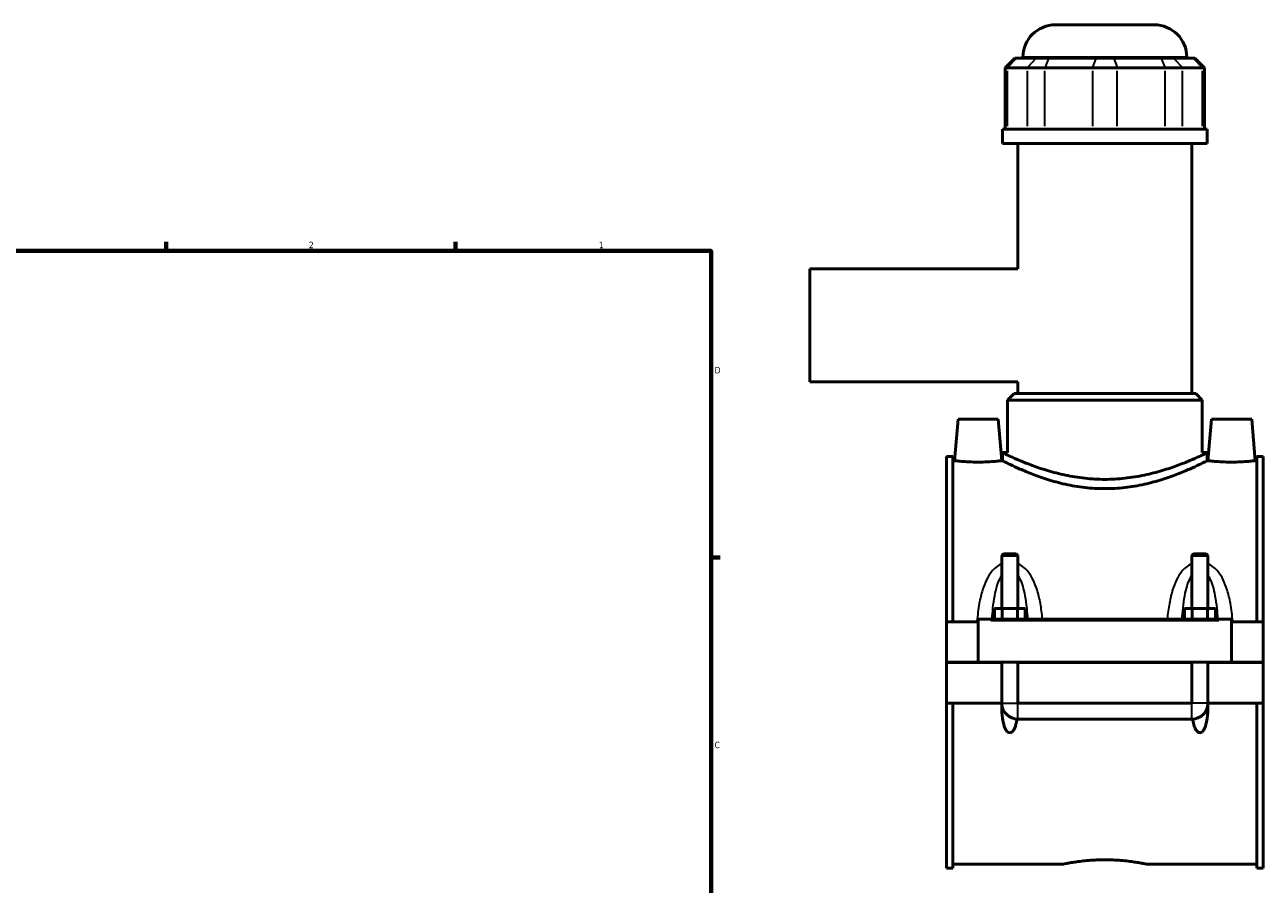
# Model space of a CAD drawing. Header units: inches. Extents: x -2.3 to 49.2, y -1.9 to 48.5.
# Tile 9 of 10: x 23.4 to 41.6, y 11.7 to 24.3. Entities that reach past the tile are written whole.
import ezdxf

# ---------------------------------------------------------------- set-up
doc = ezdxf.new("R2010")
doc.units = ezdxf.units.IN
doc.header["$MEASUREMENT"] = 0
for name, color, linetype, lineweight in [('Border (ANSI)', 7, 'Continuous', 70), ('Visible (ANSI)', 7, 'Continuous', 50), ('Visible Narrow (ANSI)', 7, 'Continuous', 35)]:
    doc.layers.add(name, color=color, linetype=linetype, lineweight=lineweight)
doc.styles.add('Note Text (ANSI)', font='tahoma.ttf')

# ---------------------------------------------------------------- blocks, each defined once
blk = doc.blocks.new('Borders Default Border')
at = {"layer": 'Border (ANSI)'}
for p, q in [((25.5, 21), (25.5, 21.134)), ((29.75, 21), (29.75, 21.134)), ((33.5, 16.5), (33.634, 16.5))]:
    blk.add_line(p, q, dxfattribs=at)
at = {"layer": 'Border (ANSI)', "flags": 128}
blk.add_lwpolyline([(0.5, 1), (0.5, 21), (33.5, 21), (33.5, 1), (0.5, 1)], dxfattribs=at)
at = {"layer": 'Border (ANSI)', "color": 5, "true_color": 0x0000ff, "char_height": 0.0945, "attachment_point": 7, "style": 'Note Text (ANSI)'}
for s, insert in [('2', (27.596, 21.04)), ('1', (31.854, 21.04)), ('D', (33.553, 19.203)), ('C', (33.552, 13.701))]:
    blk.add_mtext(s, dxfattribs=dict(at, insert=insert))

msp = doc.modelspace()

# ---------------------------------------------------------------- linework, layer by layer
at = {"layer": 'Visible (ANSI)'}
for p, q in [((38.5555, 24.3184), (40.0072, 24.3184)), ((37.9597, 23.8305), (37.8164, 23.6872)), ((37.9597, 23.8305), (37.9851, 23.8305)), ((38.2743, 23.8305), (37.9851, 23.8305)), ((38.0779, 23.8305), (38.0779, 23.8408)), ((38.2743, 23.8305), (38.4552, 23.8305)), ((39.1534, 23.8305), (38.4552, 23.8305)), ((39.1534, 23.8305), (39.4093, 23.8305)), ((40.1075, 23.8305), (39.4093, 23.8305)), ((40.1075, 23.8305), (40.2884, 23.8305)), ((40.5776, 23.8305), (40.2884, 23.8305)), ((40.4848, 23.8305), (40.4848, 23.8408)), ((40.5776, 23.8305), (40.603, 23.8305)), ((40.603, 23.8305), (40.7463, 23.6872)), ((37.8527, 23.6872), (37.8164, 23.6872)), ((37.8164, 23.6872), (37.8164, 22.785)), ((37.8527, 23.6872), (38.1419, 23.6872)), ((38.4004, 23.6872), (38.1419, 23.6872)), ((38.4004, 23.6872), (39.0986, 23.6872)), ((39.4641, 23.6872), (39.0986, 23.6872)), ((39.4641, 23.6872), (40.1623, 23.6872)), ((40.4208, 23.6872), (40.1623, 23.6872)), ((40.4208, 23.6872), (40.71, 23.6872)), ((40.7463, 23.6872), (40.71, 23.6872)), ((40.7463, 23.6872), (40.7463, 22.785)), ((40.7857, 22.785), (37.777, 22.785)), ((37.777, 22.5759), (37.777, 22.785)), ((40.7857, 22.5759), (40.7857, 22.785)), ((40.7857, 22.5759), (37.777, 22.5759)), ((38.0027, 20.7371), (38.0027, 22.5759)), ((40.56, 18.9065), (40.56, 22.5759)), ((34.9513, 20.7371), (34.9513, 19.0797)), ((38.0027, 20.7371), (34.9513, 20.7371)), ((38.0027, 19.0797), (34.9513, 19.0797)), ((38.0027, 18.9065), (38.0027, 19.0797)), ((37.9478, 18.9065), (37.8523, 18.811)), ((40.7104, 18.811), (37.8523, 18.811)), ((37.8523, 18.0399), (37.8523, 18.811)), ((37.9478, 18.9065), (40.6149, 18.9065)), ((40.6149, 18.9065), (40.7104, 18.811)), ((40.7104, 18.0399), (40.7104, 18.811)), ((37.1261, 18.5295), (37.0729, 17.9215)), ((37.7166, 18.5295), (37.1261, 18.5295)), ((37.7166, 18.5295), (37.7698, 17.9215)), ((40.8461, 18.5295), (40.7929, 17.9215)), ((40.8461, 18.5295), (41.4366, 18.5295)), ((41.4366, 18.5295), (41.4898, 17.9215)), ((37.777, 18.0399), (37.777, 17.9215)), ((37.777, 18.0399), (37.8523, 18.0399)), ((40.7104, 18.0399), (40.7857, 18.0399)), ((40.7857, 18.0399), (40.7857, 17.9215)), ((36.9563, 17.9807), (36.9563, 15.5576)), ((36.9563, 17.9807), (37.0493, 17.9807)), ((37.0493, 15.5576), (37.0493, 17.9807)), ((37.0729, 17.9215), (37.0493, 17.9215)), ((37.777, 17.9215), (37.7698, 17.9215)), ((40.7929, 17.9215), (40.7857, 17.9215)), ((41.5133, 17.9215), (41.4898, 17.9215)), ((41.5133, 15.5576), (41.5133, 17.9807)), ((41.5133, 17.9807), (41.6063, 17.9807)), ((41.6063, 17.9807), (41.6063, 15.5576)), ((37.7919, 16.5544), (37.7682, 16.5308)), ((37.7919, 16.5544), (37.9808, 16.5544)), ((37.9808, 16.5544), (38.0045, 16.5308)), ((40.5819, 16.5544), (40.5582, 16.5308)), ((40.5819, 16.5544), (40.7708, 16.5544)), ((40.7708, 16.5544), (40.7945, 16.5308)), ((38.0045, 16.5308), (37.7682, 16.5308)), ((37.7682, 16.5308), (37.7682, 15.7544)), ((38.0045, 16.5308), (38.0045, 15.7544)), ((40.7945, 16.5308), (40.5582, 16.5308)), ((40.5582, 15.7544), (40.5582, 16.5308)), ((40.7945, 15.7544), (40.7945, 16.5308)), ((37.659, 15.5969), (37.659, 15.7544)), ((37.659, 15.7544), (37.7727, 15.7544)), ((37.7727, 15.5969), (37.7727, 15.7544)), ((37.7727, 15.7544), (38, 15.7544)), ((38, 15.5969), (38, 15.7544)), ((38, 15.7544), (38.1136, 15.7544)), ((38.1136, 15.5969), (38.1136, 15.7544)), ((40.449, 15.5969), (40.449, 15.7544)), ((40.449, 15.7544), (40.5627, 15.7544)), ((40.5627, 15.5969), (40.5627, 15.7544)), ((40.5627, 15.7544), (40.79, 15.7544)), ((40.79, 15.5969), (40.79, 15.7544)), ((40.79, 15.7544), (40.9036, 15.7544)), ((40.9036, 15.5969), (40.9036, 15.7544)), ((37.4213, 15.5576), (36.9563, 15.5576)), ((36.9563, 14.9626), (36.9563, 15.5576)), ((37.4213, 15.5772), (37.4213, 15.5969)), ((41.1413, 15.5969), (37.4213, 15.5969)), ((37.4213, 14.9626), (37.4213, 15.5772)), ((41.1413, 15.5969), (41.1413, 15.5772)), ((41.1413, 15.5772), (41.1413, 14.9626)), ((41.6063, 15.5576), (41.1413, 15.5576)), ((41.6063, 15.5576), (41.6063, 14.9626)), ((36.9563, 14.9626), (37.4213, 14.9626)), ((36.9563, 14.3637), (36.9563, 14.9586)), ((37.7682, 14.9586), (36.9563, 14.9586)), ((41.1413, 14.9626), (37.4213, 14.9626)), ((37.7682, 14.9626), (37.7682, 14.9586)), ((37.7682, 14.3637), (37.7682, 14.9586)), ((38.0045, 14.9626), (38.0045, 14.9586)), ((38.0045, 14.9586), (38.0045, 14.3637)), ((40.5582, 14.9586), (38.0045, 14.9586)), ((40.5582, 14.9586), (40.5582, 14.9626)), ((40.5582, 14.3637), (40.5582, 14.9586)), ((40.7945, 14.9586), (40.7945, 14.9626)), ((40.7945, 14.9586), (40.7945, 14.3637)), ((41.6063, 14.9586), (40.7945, 14.9586)), ((41.1413, 14.9626), (41.6063, 14.9626)), ((41.6063, 14.9586), (41.6063, 14.3637)), ((37.7682, 14.3637), (36.9563, 14.3637)), ((36.9563, 14.3637), (36.9563, 11.9405)), ((37.0493, 11.9405), (37.0493, 14.3637)), ((37.7684, 14.3637), (37.7682, 14.3637)), ((38.0045, 14.3637), (38.0043, 14.3637)), ((40.5582, 14.3637), (38.0045, 14.3637)), ((38.0045, 14.3635), (40.5582, 14.3635)), ((40.5584, 14.3637), (40.5582, 14.3637)), ((40.7945, 14.3637), (40.7943, 14.3637)), ((41.6063, 14.3637), (40.7945, 14.3637)), ((41.5133, 11.9405), (41.5133, 14.3637)), ((41.6063, 14.3637), (41.6063, 11.9405)), ((38.0045, 14.1274), (40.5582, 14.1274)), ((38.664, 11.9997), (37.0493, 11.9997)), ((41.5133, 11.9997), (39.8987, 11.9997)), ((36.9563, 11.9405), (37.0493, 11.9405)), ((41.5133, 11.9405), (41.6063, 11.9405))]:
    msp.add_line(p, q, dxfattribs=at)
for centre, radius, start, end in [((38.5555, 23.8408), 0.4776, 90, 180), ((40.0072, 23.8408), 0.4776, 0, 90), ((38.0045, 14.3637), 0.2362, 181.6682, 270), ((40.5582, 14.3637), 0.2362, 270, 358.3318)]:
    msp.add_arc(centre, radius, start, end, dxfattribs=at)
for points, knots in [([(39.2813, 17.6475), (39.185, 17.6475), (39.0859, 17.6528), (38.8902, 17.674), (38.7935, 17.6899), (38.6088, 17.7289), (38.5207, 17.752), (38.3581, 17.8006), (38.2836, 17.8261), (38.1518, 17.8746), (38.0898, 17.8994), (37.9799, 17.9456), (37.9321, 17.967), (37.8548, 18.0025), (37.8253, 18.0166), (37.7864, 18.0353), (37.777, 18.0399), (37.777, 18.0399)], [11.7376621, 11.7376621, 11.7376621, 11.7376621, 12.4721667, 12.4721667, 13.2066712, 13.2066712, 13.9411758, 13.9411758, 14.6756803, 14.6756803, 15.4083835, 15.4083835, 16.1410868, 16.1410868, 16.87379, 16.87379, 17.6064932, 17.6064932, 17.6064932, 17.6064932]), ([(40.7857, 18.0399), (40.7857, 18.0399), (40.7763, 18.0353), (40.7374, 18.0166), (40.7079, 18.0025), (40.6306, 17.967), (40.5828, 17.9456), (40.4729, 17.8994), (40.4109, 17.8746), (40.2791, 17.8261), (40.2046, 17.8006), (40.042, 17.752), (39.9539, 17.7289), (39.7692, 17.6899), (39.6725, 17.674), (39.4767, 17.6528), (39.3777, 17.6475), (39.2813, 17.6475)], [5.8688311, 5.8688311, 5.8688311, 5.8688311, 6.6015343, 6.6015343, 7.3342375, 7.3342375, 8.0669407, 8.0669407, 8.7996439, 8.7996439, 9.5341484, 9.5341484, 10.268653, 10.268653, 11.0031576, 11.0031576, 11.7376621, 11.7376621, 11.7376621, 11.7376621]), ([(37.4213, 17.9007), (37.3774, 17.9007), (37.3306, 17.9018), (37.2446, 17.9057), (37.2054, 17.9085), (37.1437, 17.9137), (37.117, 17.9165), (37.0816, 17.9204), (37.0729, 17.9215), (37.0729, 17.9215)], [2.6769617, 2.6769617, 2.6769617, 2.6769617, 3.0117837, 3.0117837, 3.3466057, 3.3466057, 3.6810242, 3.6810242, 4.0154426, 4.0154426, 4.0154426, 4.0154426]), ([(37.7698, 17.9215), (37.7698, 17.9215), (37.7611, 17.9204), (37.7257, 17.9165), (37.699, 17.9137), (37.6373, 17.9085), (37.5981, 17.9057), (37.5121, 17.9018), (37.4653, 17.9007), (37.4213, 17.9007)], [6.6924044, 6.6924044, 6.6924044, 6.6924044, 7.0268228, 7.0268228, 7.3612413, 7.3612413, 7.6960633, 7.6960633, 8.0308852, 8.0308852, 8.0308852, 8.0308852]), ([(39.2813, 17.5109), (39.1848, 17.5109), (39.0856, 17.5165), (38.8898, 17.5389), (38.793, 17.5556), (38.6084, 17.5966), (38.5204, 17.6208), (38.358, 17.6718), (38.2835, 17.6984), (38.1519, 17.7491), (38.09, 17.775), (37.9801, 17.8232), (37.9323, 17.8455), (37.8549, 17.8825), (37.8254, 17.8972), (37.7864, 17.9167), (37.777, 17.9215), (37.777, 17.9215)], [0, 0, 0, 0, 0.7360029, 0.7360029, 1.4720058, 1.4720058, 2.2080088, 2.2080088, 2.9440117, 2.9440117, 3.6778556, 3.6778556, 4.4116995, 4.4116995, 5.1455435, 5.1455435, 5.8793874, 5.8793874, 5.8793874, 5.8793874]), ([(40.7857, 17.9215), (40.7857, 17.9215), (40.7763, 17.9167), (40.7373, 17.8972), (40.7078, 17.8825), (40.6304, 17.8455), (40.5826, 17.8232), (40.4727, 17.775), (40.4108, 17.7491), (40.2792, 17.6984), (40.2047, 17.6718), (40.0423, 17.6208), (39.9543, 17.5966), (39.7697, 17.5556), (39.6729, 17.5389), (39.4771, 17.5165), (39.3779, 17.5109), (39.2813, 17.5109)], [17.6381622, 17.6381622, 17.6381622, 17.6381622, 18.3720061, 18.3720061, 19.1058501, 19.1058501, 19.839694, 19.839694, 20.5735379, 20.5735379, 21.3095408, 21.3095408, 22.0455438, 22.0455438, 22.7815467, 22.7815467, 23.5175496, 23.5175496, 23.5175496, 23.5175496]), ([(41.1413, 17.9007), (41.0974, 17.9007), (41.0506, 17.9018), (40.9646, 17.9057), (40.9254, 17.9085), (40.8637, 17.9137), (40.837, 17.9165), (40.8016, 17.9204), (40.7929, 17.9215), (40.7929, 17.9215)], [0, 0, 0, 0, 0.334822, 0.334822, 0.669644, 0.669644, 1.0040624, 1.0040624, 1.3384809, 1.3384809, 1.3384809, 1.3384809]), ([(41.4898, 17.9215), (41.4898, 17.9215), (41.4811, 17.9204), (41.4457, 17.9165), (41.419, 17.9137), (41.3573, 17.9085), (41.3181, 17.9057), (41.2321, 17.9018), (41.1853, 17.9007), (41.1413, 17.9007)], [4.0154426, 4.0154426, 4.0154426, 4.0154426, 4.3498611, 4.3498611, 4.6842795, 4.6842795, 5.0191015, 5.0191015, 5.3539235, 5.3539235, 5.3539235, 5.3539235]), ([(37.9922, 14.1278), (37.9912, 14.1209), (37.9901, 14.1141), (37.9846, 14.0818), (37.9785, 14.0542), (37.9609, 14.0015), (37.9499, 13.9763), (37.9275, 13.9496), (37.9205, 13.9428), (37.9085, 13.9354), (37.9043, 13.9334), (37.8955, 13.9306), (37.8909, 13.9299), (37.8818, 13.9299), (37.8772, 13.9306), (37.8684, 13.9334), (37.8642, 13.9354), (37.8522, 13.9428), (37.8452, 13.9496), (37.8228, 13.9763), (37.8118, 14.0015), (37.7942, 14.0542), (37.7881, 14.0818), (37.7753, 14.1566), (37.7712, 14.2088), (37.7682, 14.2958), (37.768, 14.3296), (37.7684, 14.3637)], [1.5354225, 1.5354225, 1.5354225, 1.5354225, 1.5899032, 1.5899032, 1.7955836, 1.7955836, 2.001264, 2.001264, 2.0711221, 2.0711221, 2.1060511, 2.1060511, 2.1409802, 2.1409802, 2.1759093, 2.1759093, 2.2108383, 2.2108383, 2.2806964, 2.2806964, 2.4863768, 2.4863768, 2.6920572, 2.6920572, 3.089533, 3.089533, 3.3339319, 3.3339319, 3.3339319, 3.3339319]), ([(38.0043, 14.3637), (38.0043, 14.3637), (38.0043, 14.3636), (38.0043, 14.3636), (38.0043, 14.3636), (38.0043, 14.3636), (38.0043, 14.3635), (38.0044, 14.3635), (38.0044, 14.3635), (38.0044, 14.3635), (38.0044, 14.3635), (38.0045, 14.3635)], [0.00008457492, 0.00008457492, 0.00008457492, 0.00008457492, 0.00017244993, 0.00017244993, 0.00034435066, 0.00034435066, 0.00051321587, 0.00051321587, 0.00063524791, 0.00063524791, 0.00075680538, 0.00075680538, 0.00075680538, 0.00075680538]), ([(40.5582, 14.3635), (40.5583, 14.3635), (40.5583, 14.3635), (40.5583, 14.3635), (40.5583, 14.3635), (40.5584, 14.3636), (40.5584, 14.3636), (40.5584, 14.3636), (40.5584, 14.3636), (40.5584, 14.3637), (40.5584, 14.3637), (40.5584, 14.3637)], [0, 0, 0, 0, 0.0001629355, 0.0001629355, 0.00032776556, 0.00032776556, 0.00049627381, 0.00049627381, 0.00062596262, 0.00062596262, 0.0006718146, 0.0006718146, 0.0006718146, 0.0006718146]), ([(40.7943, 14.3637), (40.7947, 14.3296), (40.7944, 14.2958), (40.7915, 14.2088), (40.7874, 14.1566), (40.7746, 14.0818), (40.7685, 14.0542), (40.7509, 14.0015), (40.7399, 13.9763), (40.7175, 13.9496), (40.7105, 13.9428), (40.6985, 13.9354), (40.6943, 13.9334), (40.6855, 13.9306), (40.6809, 13.9299), (40.6718, 13.9299), (40.6672, 13.9306), (40.6584, 13.9334), (40.6542, 13.9354), (40.6422, 13.9428), (40.6352, 13.9496), (40.6128, 13.9763), (40.6018, 14.0015), (40.5842, 14.0542), (40.5781, 14.0818), (40.5726, 14.1141), (40.5715, 14.1209), (40.5705, 14.1278)], [0.9480285, 0.9480285, 0.9480285, 0.9480285, 1.1924274, 1.1924274, 1.5899032, 1.5899032, 1.7955836, 1.7955836, 2.001264, 2.001264, 2.0711221, 2.0711221, 2.1060511, 2.1060511, 2.1409802, 2.1409802, 2.1759093, 2.1759093, 2.2108383, 2.2108383, 2.2806964, 2.2806964, 2.4863768, 2.4863768, 2.6920572, 2.6920572, 2.7465379, 2.7465379, 2.7465379, 2.7465379]), ([(38.664, 11.9997), (38.664, 11.9997), (38.6678, 12.0005), (38.6834, 12.0037), (38.6954, 12.0062), (38.7269, 12.0123), (38.7465, 12.0159), (38.7918, 12.0238), (38.8175, 12.028), (38.8722, 12.0362), (38.9031, 12.0404), (38.9704, 12.0484), (39.0068, 12.0521), (39.0828, 12.0583), (39.1225, 12.0607), (39.2023, 12.064), (39.2425, 12.0648), (39.2813, 12.0648)], [7.1102273, 7.1102273, 7.1102273, 7.1102273, 7.4064769, 7.4064769, 7.7027265, 7.7027265, 7.9989762, 7.9989762, 8.2952258, 8.2952258, 8.5914951, 8.5914951, 8.8877644, 8.8877644, 9.1840337, 9.1840337, 9.480303, 9.480303, 9.480303, 9.480303]), ([(39.2813, 12.0648), (39.3202, 12.0648), (39.3604, 12.064), (39.4402, 12.0607), (39.4799, 12.0583), (39.5559, 12.0521), (39.5923, 12.0484), (39.6596, 12.0404), (39.6905, 12.0362), (39.7452, 12.028), (39.7709, 12.0238), (39.8162, 12.0159), (39.8358, 12.0123), (39.8673, 12.0062), (39.8793, 12.0037), (39.8949, 12.0005), (39.8987, 11.9997), (39.8987, 11.9997)], [0, 0, 0, 0, 0.2962693, 0.2962693, 0.5925386, 0.5925386, 0.8888079, 0.8888079, 1.1850772, 1.1850772, 1.4813269, 1.4813269, 1.7775765, 1.7775765, 2.0738261, 2.0738261, 2.3700758, 2.3700758, 2.3700758, 2.3700758])]:
    msp.add_open_spline(points, degree=3, knots=knots, dxfattribs=at)
at = {"layer": 'Visible Narrow (ANSI)'}
for p, q in [((37.9785, 23.8233), (37.8594, 23.6944)), ((40.47, 23.8408), (38.0927, 23.8408)), ((38.2677, 23.8233), (38.1486, 23.6944)), ((38.4525, 23.8233), (38.4031, 23.6944)), ((39.1507, 23.8233), (39.1013, 23.6944)), ((39.412, 23.8233), (39.4614, 23.6944)), ((40.1102, 23.8233), (40.1596, 23.6944)), ((40.295, 23.8233), (40.4141, 23.6944)), ((40.5842, 23.8233), (40.7033, 23.6944)), ((37.8527, 22.8301), (37.8527, 23.6421)), ((38.1419, 23.6421), (38.1419, 22.8301)), ((38.4004, 22.8301), (38.4004, 23.6421)), ((39.0986, 23.6421), (39.0986, 22.8301)), ((39.4641, 22.8301), (39.4641, 23.6421)), ((40.1623, 23.6421), (40.1623, 22.8301)), ((40.4208, 22.8301), (40.4208, 23.6421)), ((40.71, 23.6421), (40.71, 22.8301)), ((37.6073, 15.5772), (40.9553, 15.5772)), ((37.7707, 14.3637), (38.002, 14.3637)), ((40.792, 14.3637), (40.5607, 14.3637)), ((38.0045, 14.1288), (38.0045, 14.3611)), ((40.5582, 14.1288), (40.5582, 14.3611))]:
    msp.add_line(p, q, dxfattribs=at)
for points, knots in [([(37.7682, 16.4113), (37.767, 16.4108), (37.7657, 16.4102), (37.7334, 16.3955), (37.7048, 16.3766), (37.6567, 16.3353), (37.6365, 16.3137), (37.5898, 16.2551), (37.566, 16.216), (37.5219, 16.1275), (37.5026, 16.0774), (37.4663, 15.9616), (37.4508, 15.8949), (37.4228, 15.7415), (37.412, 15.6542), (37.4037, 15.563), (37.4035, 15.5603), (37.4032, 15.5576)], [-2.91631, -2.91631, -2.91631, -2.91631, -2.9057351, -2.9057351, -2.6429847, -2.6429847, -2.4141741, -2.4141741, -2.0619055, -2.0619055, -1.655762, -1.655762, -1.1484926, -1.1484926, -0.5126176, -0.5126176, -0.4929592, -0.4929592, -0.4929592, -0.4929592]), ([(38.3658, 15.5969), (38.3581, 15.6747), (38.348, 15.7516), (38.3219, 15.8949), (38.3064, 15.9616), (38.2701, 16.0774), (38.2508, 16.1275), (38.2067, 16.216), (38.1829, 16.2551), (38.1362, 16.3137), (38.116, 16.3353), (38.0679, 16.3766), (38.0393, 16.3955), (38.007, 16.4102), (38.0057, 16.4108), (38.0045, 16.4113)], [-5.8652202, -5.8652202, -5.8652202, -5.8652202, -5.3041773, -5.3041773, -4.7969079, -4.7969079, -4.3907644, -4.3907644, -4.0384958, -4.0384958, -3.8096852, -3.8096852, -3.5469348, -3.5469348, -3.5363599, -3.5363599, -3.5363599, -3.5363599]), ([(40.5582, 16.4113), (40.557, 16.4108), (40.5557, 16.4102), (40.5234, 16.3955), (40.4948, 16.3766), (40.4467, 16.3353), (40.4265, 16.3137), (40.3798, 16.2551), (40.356, 16.216), (40.3119, 16.1275), (40.2926, 16.0774), (40.2563, 15.9616), (40.2408, 15.8949), (40.2147, 15.7516), (40.2046, 15.6747), (40.1969, 15.5969)], [-2.9164321, -2.9164321, -2.9164321, -2.9164321, -2.9058572, -2.9058572, -2.6431064, -2.6431064, -2.4142953, -2.4142953, -2.0620262, -2.0620262, -1.6558824, -1.6558824, -1.1486125, -1.1486125, -0.5875717, -0.5875717, -0.5875717, -0.5875717]), ([(41.1595, 15.5576), (41.1592, 15.5603), (41.159, 15.563), (41.1507, 15.6542), (41.1399, 15.7415), (41.1119, 15.8949), (41.0964, 15.9616), (41.0601, 16.0774), (41.0408, 16.1275), (40.9967, 16.216), (40.9729, 16.2551), (40.9262, 16.3137), (40.906, 16.3353), (40.8579, 16.3766), (40.8293, 16.3955), (40.797, 16.4102), (40.7957, 16.4108), (40.7945, 16.4113)], [-5.9598327, -5.9598327, -5.9598327, -5.9598327, -5.9401767, -5.9401767, -5.3043015, -5.3043015, -4.7970316, -4.7970316, -4.3908878, -4.3908878, -4.0386187, -4.0386187, -3.8098076, -3.8098076, -3.5470568, -3.5470568, -3.5364819, -3.5364819, -3.5364819, -3.5364819]), ([(37.6246, 15.5969), (37.6283, 15.6509), (37.6329, 15.7044), (37.6455, 15.8195), (37.6541, 15.8808), (37.6742, 15.9874), (37.6848, 16.0334), (37.7092, 16.1148), (37.7224, 16.1507), (37.7472, 16.2026), (37.7573, 16.2206), (37.7682, 16.237)], [0.7220836, 0.7220836, 0.7220836, 0.7220836, 1.1484926, 1.1484926, 1.655762, 1.655762, 2.0619055, 2.0619055, 2.4141741, 2.4141741, 2.6210483, 2.6210483, 2.6210483, 2.6210483]), ([(38.0045, 16.237), (38.0154, 16.2206), (38.0255, 16.2026), (38.0503, 16.1507), (38.0635, 16.1148), (38.0879, 16.0334), (38.0985, 15.9874), (38.1186, 15.8808), (38.1271, 15.8195), (38.1398, 15.7044), (38.1444, 15.6509), (38.1481, 15.5969)], [3.8316215, 3.8316215, 3.8316215, 3.8316215, 4.0384958, 4.0384958, 4.3907644, 4.3907644, 4.7969079, 4.7969079, 5.3041773, 5.3041773, 5.7305863, 5.7305863, 5.7305863, 5.7305863]), ([(40.4146, 15.5969), (40.4183, 15.6509), (40.4229, 15.7044), (40.4355, 15.8195), (40.4441, 15.8808), (40.4642, 15.9874), (40.4748, 16.0334), (40.4992, 16.1148), (40.5124, 16.1507), (40.5372, 16.2026), (40.5473, 16.2206), (40.5582, 16.237)], [0.7222057, 0.7222057, 0.7222057, 0.7222057, 1.1486125, 1.1486125, 1.6558824, 1.6558824, 2.0620262, 2.0620262, 2.4142953, 2.4142953, 2.6211704, 2.6211704, 2.6211704, 2.6211704]), ([(40.7945, 16.237), (40.8054, 16.2206), (40.8155, 16.2026), (40.8403, 16.1507), (40.8535, 16.1148), (40.8779, 16.0334), (40.8885, 15.9874), (40.9086, 15.8808), (40.9171, 15.8195), (40.9298, 15.7044), (40.9344, 15.6509), (40.9381, 15.5969)], [3.8317436, 3.8317436, 3.8317436, 3.8317436, 4.0386187, 4.0386187, 4.3908878, 4.3908878, 4.7970316, 4.7970316, 5.3043015, 5.3043015, 5.7307083, 5.7307083, 5.7307083, 5.7307083])]:
    msp.add_open_spline(points, degree=3, knots=knots, dxfattribs=at)

# ---------------------------------------------------------------- block references
msp.add_blockref('Borders Default Border', (0, 0))

doc.saveas('drawing.dxf')
